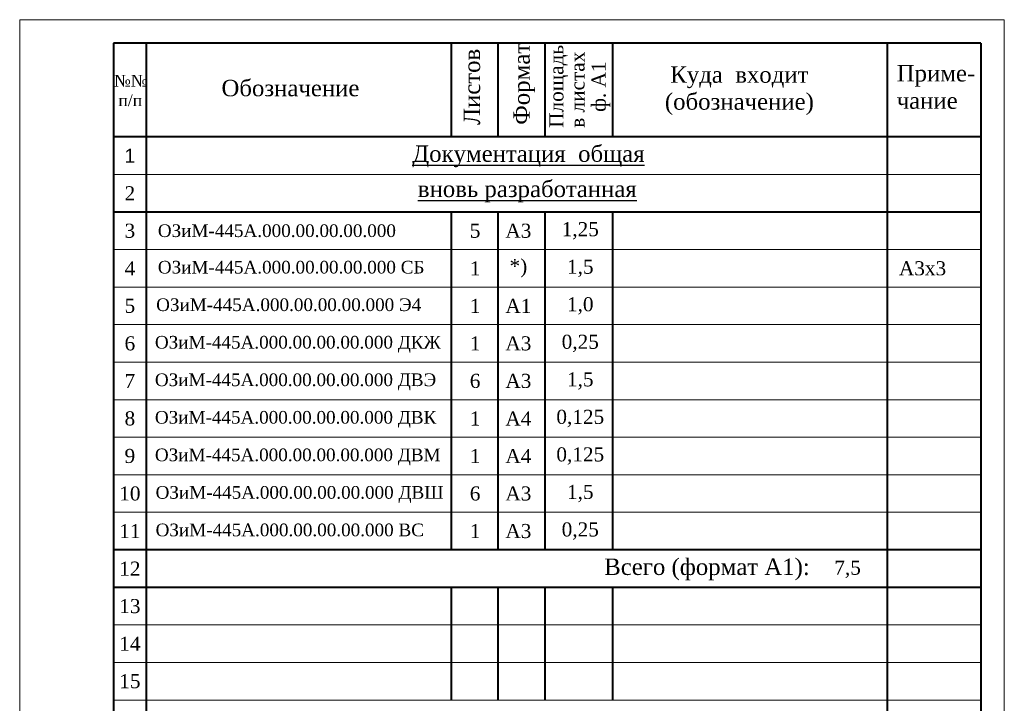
# Model space of a CAD drawing. Header units: millimetres. Extents: x 0 to 448, y 0 to 297.
# Tile 2 of 3: x 0 to 210, y 151 to 297. Entities that reach past the tile are written whole.
import ezdxf

# ---------------------------------------------------------------- set-up
doc = ezdxf.new("R2010")
doc.units = ezdxf.units.MM
for name, color, linetype, lineweight in [('RAHMEN025', 7, 'Continuous', 20), ('РАМКА', 7, 'Continuous', 40), ('ТОНКАЯ', 7, 'Continuous', 20)]:
    doc.layers.add(name, color=color, linetype=linetype, lineweight=lineweight)
doc.layers.add('текст', color=7, linetype='Continuous')
doc.styles.get("Standard").update_dxf_attribs({"font": 'arial.ttf'})

msp = doc.modelspace()

# ---------------------------------------------------------------- linework, layer by layer
at = {"layer": 'RAHMEN025', "color": 7}
for p, q in [((210.05, 296.99), (0.05, 296.99)), ((0.05, 296.99), (0.05, -0.01)), ((210.05, 296.99), (210.05, -0.01)), ((210.05, 296.99), (210.05, -0.01))]:
    msp.add_line(p, q, dxfattribs=at)
at = {"layer": 'РАМКА', "color": 7}
for p, q in [((205.05, 291.99), (20.05, 291.99)), ((20.05, 291.98), (20.05, 4.99)), ((27.05, 291.99), (27.05, 63.99)), ((92.05, 291.99), (92.05, 271.99)), ((102.05, 291.99), (102.05, 271.99)), ((112.05, 291.99), (112.05, 271.99)), ((126.49, 291.99), (126.49, 271.99)), ((185.05, 291.99), (185.05, 63.99)), ((205.05, 291.99), (205.05, 4.99)), ((205.05, 271.99), (20.05, 271.99)), ((205.05, 255.99), (20.05, 255.99)), ((92.05, 255.99), (92.05, 183.99)), ((102.05, 255.99), (102.05, 183.99)), ((112.05, 255.99), (112.05, 183.99)), ((126.49, 255.99), (126.49, 183.99)), ((205.05, 183.99), (20.05, 183.99)), ((205.05, 175.99), (20.05, 175.99)), ((92.05, 175.99), (92.05, 151.99)), ((102.05, 175.99), (102.05, 151.99)), ((112.05, 175.99), (112.05, 151.99)), ((126.49, 175.99), (126.49, 151.99))]:
    msp.add_line(p, q, dxfattribs=at)
at = {"layer": 'ТОНКАЯ', "color": 7, "ltscale": 10}
for p, q in [((205.05, 263.99), (20.05, 263.99)), ((205.05, 247.99), (20.05, 247.99)), ((205.05, 239.99), (20.05, 239.99)), ((205.05, 231.99), (20.05, 231.99)), ((205.05, 223.99), (20.05, 223.99)), ((205.05, 215.99), (20.05, 215.99)), ((205.05, 207.99), (20.05, 207.99)), ((205.05, 199.99), (20.05, 199.99)), ((205.05, 191.99), (20.05, 191.99)), ((205.05, 167.99), (20.05, 167.99)), ((205.05, 159.99), (20.05, 159.99)), ((205.05, 151.99), (20.05, 151.99))]:
    msp.add_line(p, q, dxfattribs=at)

# ---------------------------------------------------------------- texts
at = {"color": 7, "width": 54.626, "attachment_point": 1, "rotation": 90}
for s, insert, char_height in [('{\\fTimes New Roman|b0|i0|c204|p18;Формат}', (105.34, 274.58), 3.5), ('\\pxsm0.9;{\\fTimes New Roman|b0|i0|c204|p18;Площадь\\Pв листах\\P   ф. А1}', (113.02, 273.95), 3), ('{\\fTimes New Roman|b0|i0|c204|p18;Листов}', (94.75, 274.58), 3.5)]:
    msp.add_mtext(s, dxfattribs=dict(at, insert=insert, char_height=char_height))
at = {"color": 7, "attachment_point": 1}
for s, insert, char_height, width in [('{\\fTimes New Roman|b0|i0|c204|p18;Куда  входит}', (138.81, 287.04), 3.5, 54.626), ('{\\fTimes New Roman|b0|i0|c204|p18;Приме-\\Pчание}', (187.1, 287.33), 3.5, 54.626), ('{\\fTimes New Roman|b0|i0|c204|p18;№№\\P п/п}', (20.15, 285.23), 2.5, 54.626), ('{\\fTimes New Roman|b0|i0|c204|p18;Обозначение}', (43.08, 284.17), 3.5, 54.626), ('{\\fTimes New Roman|b0|i0|c204|p18;(обозначение)}', (137.66, 281.3), 3.5, 54.626), ('{\\fTimes New Roman|b0|i0|c204|p18;ОЗиМ-445А.000.00.00.00.000}', (29.51, 253.37), 2.7, 60.125), ('{\\fTimes New Roman|b0|i0|c204|p18;ОЗиМ-445А.000.00.00.00.000 СБ}', (29.51, 245.59), 2.7, 60.125), ('{\\fTimes New Roman|b0|i0|c204|p18;ОЗиМ-445А.000.00.00.00.000 Э4}', (29.15, 237.59), 2.7, 64.1652), ('{\\fTimes New Roman|b0|i0|c204|p18;ОЗиМ-445А.000.00.00.00.000 ДКЖ}', (28.88, 229.59), 2.7, 69.7178), ('{\\fTimes New Roman|b0|i0|c204|p18;ОЗиМ-445А.000.00.00.00.000 ДВЭ}', (28.88, 221.59), 2.7, 69.7178), ('{\\fTimes New Roman|b0|i0|c204|p18;ОЗиМ-445А.000.00.00.00.000 ДВК}', (28.88, 213.59), 2.7, 69.7178), ('{\\fTimes New Roman|b0|i0|c204|p18;ОЗиМ-445А.000.00.00.00.000 ДВМ}', (28.88, 205.59), 2.7, 69.7178), ('{\\fTimes New Roman|b0|i0|c204|p18;ОЗиМ-445А.000.00.00.00.000 ДВШ}', (29.03, 197.59), 2.7, 69.7178), ('{\\fTimes New Roman|b0|i0|c204|p18;ОЗиМ-445А.000.00.00.00.000 ВС}', (29.03, 189.59), 2.7, 69.7178), ('{\\fTimes New Roman|b0|i0|c204|p18;Всего (формат А1):}', (124.72, 182.14), 3.5, 54.626)]:
    msp.add_mtext(s, dxfattribs=dict(at, insert=insert, char_height=char_height, width=width))
at = {"layer": 'текст', "color": 7, "ltscale": 10}
for s, insert, char_height, width, attachment_point in [('1', (23.55, 267.99), 3, 7, 5), ('{\\fTimes New Roman|b0|i0|c204|p18;\\LДокументация  общая}', (83.78, 270.19), 3.5, 72.8032, 1), ('{\\fTimes New Roman|b0|i0|c204|p18;\\Lвновь разработанная}', (84.97, 262.68), 3.5, 72.8032, 1), ('{\\fTimes New Roman|b0|i0|c0|p18;2}', (23.55, 259.99), 3, 7, 5), ('{\\fTimes New Roman|b0|i0|c0|p18;3}', (23.55, 251.99), 3, 7, 5), ('{\\fTimes New Roman|b0|i0|c0|p18;5}', (97.18, 251.99), 3, 7, 5), ('{\\fTimes New Roman|b0|i0|c204|p18;А3}', (106.41, 251.99), 3, 7, 5), ('{\\fTimes New Roman|b0|i0|c204|p18;1,\\fTimes New Roman|b0|i0|c0|p18;2\\fTimes New Roman|b0|i0|c204|p18;5}', (119.61, 251.99), 3, 7, 5), ('{\\fTimes New Roman|b0|i0|c204|p18;*)}', (106.41, 243.99), 3, 7, 5), ('{\\fTimes New Roman|b0|i0|c0|p18;4}', (23.55, 243.99), 3, 7, 5), ('{\\fTimes New Roman|b0|i0|c204|p18;1}', (97.18, 243.99), 3, 7, 5), ('{\\fTimes New Roman|b0|i0|c204|p18;1,5}', (119.61, 243.99), 3, 7, 5), ('{\\fTimes New Roman|b0|i0|c204|p18;А3х3}', (192.61, 243.99), 3, 7, 5), ('{\\fTimes New Roman|b0|i0|c0|p18;5}', (23.55, 235.99), 3, 7, 5), ('{\\fTimes New Roman|b0|i0|c204|p18;1}', (97.18, 235.99), 3, 7, 5), ('{\\fTimes New Roman|b0|i0|c204|p18;А\\fTimes New Roman|b0|i0|c0|p18;1}', (106.41, 235.99), 3, 7, 5), ('{\\fTimes New Roman|b0|i0|c0|p18;1\\fTimes New Roman|b0|i0|c204|p18;,\\fTimes New Roman|b0|i0|c0|p18;0}', (119.61, 235.99), 3, 7, 5), ('{\\fTimes New Roman|b0|i0|c0|p18;6}', (23.55, 227.99), 3, 7, 5), ('{\\fTimes New Roman|b0|i0|c0|p18;1}', (97.18, 227.99), 3, 7, 5), ('{\\fTimes New Roman|b0|i0|c204|p18;А3}', (106.41, 227.99), 3, 7, 5), ('{\\fTimes New Roman|b0|i0|c204|p18;0,\\fTimes New Roman|b0|i0|c0|p18;2\\fTimes New Roman|b0|i0|c204|p18;5}', (119.61, 227.99), 3, 7, 5), ('{\\fTimes New Roman|b0|i0|c0|p18;7}', (23.55, 219.99), 3, 7, 5), ('{\\fTimes New Roman|b0|i0|c0|p18;6}', (97.18, 219.99), 3, 7, 5), ('{\\fTimes New Roman|b0|i0|c204|p18;А3}', (106.41, 219.99), 3, 7, 5), ('{\\fTimes New Roman|b0|i0|c0|p18;1\\fTimes New Roman|b0|i0|c204|p18;,5}', (119.61, 219.99), 3, 7, 5), ('{\\fTimes New Roman|b0|i0|c0|p18;8}', (23.55, 211.99), 3, 7, 5), ('{\\fTimes New Roman|b0|i0|c0|p18;1}', (97.18, 211.99), 3, 7, 5), ('{\\fTimes New Roman|b0|i0|c204|p18;А\\fTimes New Roman|b0|i0|c0|p18;4}', (106.41, 211.99), 3, 7, 5), ('{\\fTimes New Roman|b0|i0|c204|p18;0,\\fTimes New Roman|b0|i0|c0|p18;12\\fTimes New Roman|b0|i0|c204|p18;5}', (119.61, 211.99), 3, 7, 5), ('{\\fTimes New Roman|b0|i0|c0|p18;9}', (23.55, 203.99), 3, 7, 5), ('{\\fTimes New Roman|b0|i0|c0|p18;1}', (97.18, 203.99), 3, 7, 5), ('{\\fTimes New Roman|b0|i0|c204|p18;А\\fTimes New Roman|b0|i0|c0|p18;4}', (106.41, 203.99), 3, 7, 5), ('{\\fTimes New Roman|b0|i0|c204|p18;0,\\fTimes New Roman|b0|i0|c0|p18;12\\fTimes New Roman|b0|i0|c204|p18;5}', (119.61, 203.99), 3, 7, 5), ('{\\fTimes New Roman|b0|i0|c0|p18;10}', (23.55, 195.99), 3, 7, 5), ('{\\fTimes New Roman|b0|i0|c204|p18;6}', (97.18, 195.99), 3, 7, 5), ('{\\fTimes New Roman|b0|i0|c204|p18;А3}', (106.41, 195.99), 3, 7, 5), ('{\\fTimes New Roman|b0|i0|c0|p18;1\\fTimes New Roman|b0|i0|c204|p18;,5}', (119.61, 195.99), 3, 7, 5), ('{\\fTimes New Roman|b0|i0|c0|p18;1\\fTimes New Roman|b0|i0|c204|p18;1}', (23.55, 187.99), 3, 7, 5), ('{\\fTimes New Roman|b0|i0|c204|p18;1}', (97.18, 187.99), 3, 7, 5), ('{\\fTimes New Roman|b0|i0|c204|p18;А3}', (106.41, 187.99), 3, 7, 5), ('{\\fTimes New Roman|b0|i0|c204|p18;0,25}', (119.61, 187.99), 3, 7, 5), ('{\\fTimes New Roman|b0|i0|c204|p18;1\\fTimes New Roman|b0|i0|c0|p18;2}', (23.55, 179.99), 3, 7, 5), ('{\\fTimes New Roman|b0|i0|c204|p18;7,5}', (176.62, 179.84), 3, 7, 5), ('{\\fTimes New Roman|b0|i0|c204|p18;1\\fTimes New Roman|b0|i0|c0|p18;3}', (23.55, 171.99), 3, 7, 5), ('{\\fTimes New Roman|b0|i0|c204|p18;1\\fTimes New Roman|b0|i0|c0|p18;4}', (23.55, 163.99), 3, 7, 5), ('{\\fTimes New Roman|b0|i0|c204|p18;1\\fTimes New Roman|b0|i0|c0|p18;5}', (23.55, 155.99), 3, 7, 5)]:
    msp.add_mtext(s, dxfattribs=dict(at, insert=insert, char_height=char_height, width=width, attachment_point=attachment_point))

doc.saveas('drawing.dxf')
